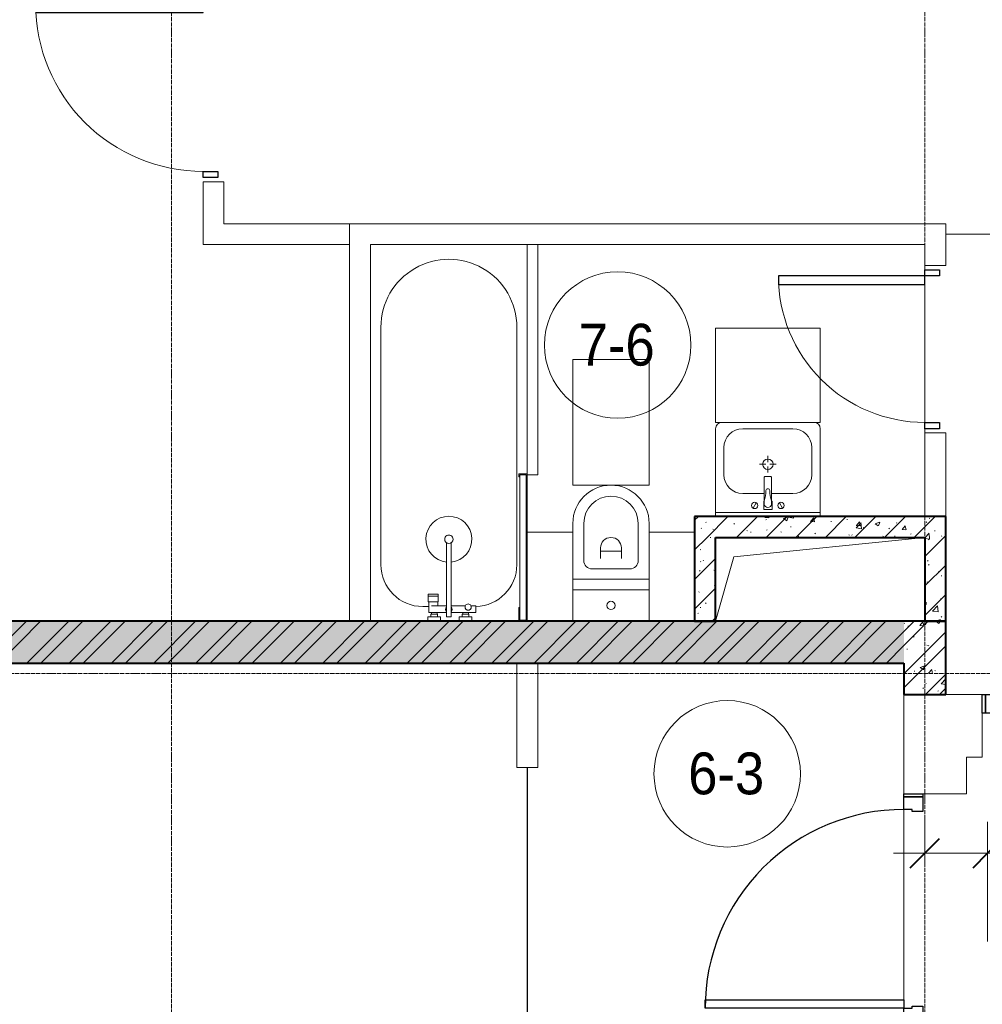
# Model space of a CAD drawing. Header units: millimetres. Extents: x 5617 to 113704, y 7718 to 156189.
# Tile 10 of 48: x 34648 to 39249, y 69219 to 73925. Entities that reach past the tile are written whole.
import ezdxf

# ---------------------------------------------------------------- set-up
doc = ezdxf.new("R2010")
doc.units = ezdxf.units.MM
doc.linetypes.add('ADSK_Линия сетки', pattern=[25, 20, -2.5, 0, -2.5])
doc.linetypes.add('Линия сетки', pattern=[25, 20, -2.5, 0, -2.5])
for name, color, linetype, lineweight in [('Двери', 7, 'Continuous', 18), ('Каркас_Импост', 7, 'Continuous', 30), ('Марки помещений', 7, 'Continuous', 20), ('Мебель', 7, 'Continuous', 18), ('Монтажный зазор', 7, 'Continuous', 30), ('Оси', 7, 'Continuous', 9), ('Панель', 7, 'Continuous', 30), ('Перекрытия', 7, 'Continuous', 18), ('Размеры', 7, 'Continuous', 9), ('Размеры-100', 7, 'Continuous', 9), ('Сантехнические приборы', 7, 'Continuous', 18), ('Стены', 7, 'Continuous', 18), ('Стены разрез', 7, 'Continuous', 40), ('Стены штриховка', 7, 'Continuous', 40)]:
    doc.layers.add(name, color=color, linetype=linetype, lineweight=lineweight)
doc.styles.add('Arial', font='arial.ttf', dxfattribs={"width": 0.9, "height": 250})
doc.styles.add('Arial_3', font='arial.ttf', dxfattribs={"width": 0.9, "height": 200})
doc.dimstyles.new('Основной_2_5_мм_1', dxfattribs={"dimscale": 304.8, "dimtxt": 255.06485, "dimasz": 0.463911, "dimexe": 0.492126, "dimexo": 0.492126, "dimgap": 0.098425, "dimtad": 1, "dimdec": 0, "dimdsep": 46, "dimtxsty": 'Arial', "dimblk1": 'OBLIQUE', "dimblk2": 'OBLIQUE', "dimsah": 1, "dimcen": 0.09, "dimdle": 0.492126, "dimazin": 2, "dimtfac": 1, "dimtdec": 4, "dimtix": 1, "dimtmove": 1, "dimatfit": 3, "dimfxl": 1, "dimtvp": 1, "dimtolj": 1, "dimtzin": 0, "dimlwd": 20, "dimlwe": 20, "dimarcsym": 2})
pattern_1 = [(50, (0, 0), (218.62117, -19.1268), [22.86, -251.46]), (355, (0, 0), (-42.2919, 229.2684), [18.288, -201.168]), (100.451, (18.22, -1.6), (176.3311, 210.13963), [19.428, -213.708]), (46.184, (0, 60.96), (325.29495, -50.4516), [34.29, -377.19]), (96.636, (27.1, 56.76), (284.883, 296.9127), [29.142, -320.562]), (351.184, (0, 60.96), (284.8858, 296.9107), [27.432, -301.752]), (21, (30.48, 45.72), (181.93753, -122.7183), [22.86, -251.46]), (326, (30.48, 45.72), (74.1622, 221.0262), [18.288, -201.168]), (71.451, (45.64, 35.5), (256.10035, 98.30526), [19.428, -213.708]), (37.5, (0, 0), (3.70639, 101.465895), [3.353, -195.377, 3.353, -200.863, -201.93]), (37.5, (0, 0), (3.70639, 101.465895), [-402.946, 3.353, -198.577]), (7.5, (0, 0), (80.18358, 120.21653), [3.353, -113.081, 3.353, -190.805, -76.962]), (7.5, (0, 0), (80.18358, 120.21653), [-310.591, 3.353, -73.609]), (327.5, (-67.97, 0), (162.70865, -6.87497), [3.353, -72.847, 3.353, -234.391, -315.468]), (327.5, (-67.97, 0), (162.70865, -6.87497), [-313.944, 3.353, -312.115]), (317.5, (-98.45, 0), (177.75468, 30.51183), [3.353, -95.707, 3.353, -154.534, -224.028]), (317.5, (-98.45, 0), (177.75468, 30.51183), [-256.946, 3.353, -220.675])]
pattern_2 = [(45, (0, 0), (-70.71068, 70.71068), [])]
pattern_3 = [(45, (0, 0), (-101.02788, 101.02788), []), (45, (67.35, 0), (-101.02788, 101.02788), [])]

# ---------------------------------------------------------------- blocks, each defined once
blk = doc.blocks.new('A_DOR_Door - Вн_3_Одинарная_800x2100-2781343-МКСС_K1_L02_4_800_')
at = {"layer": 'Двери', "color": 254, "lineweight": 30, "true_color": 0xcccccc}
for p, q in [((-380, 20), (-350, 20)), ((-380, -50), (-380, 20)), ((-350, 20), (-350, -50)), ((350, -50), (350, 20)), ((350, 20), (380, 20)), ((380, 20), (380, -50)), ((-350, -50), (-380, -50)), ((-350, -50), (-350, -750)), ((-310, -50), (-350, -50)), ((-350, -50), (-350, -750)), ((-310, -750), (-310, -50)), ((380, -50), (350, -50)), ((-350, -750), (-310, -750))]:
    blk.add_line(p, q, dxfattribs=at)
at = {"layer": 'Двери', "color": 254, "lineweight": 9, "true_color": 0xe5e5e5}
blk.add_arc((-350, -50), 700, 270, 0, dxfattribs=at)
blk = doc.blocks.new('MR_Зона обслуживания - MR_Зона обслуживания-2560062-МКСС_K1_L02_4_800_')
at = {"layer": 'Мебель', "color": 254, "lineweight": 9, "true_color": 0xcccccc}
for p, q in [((182.5, 0), (-182.5, 0)), ((-182.5, 0), (-182.5, -600)), ((182.5, -600), (182.5, 0)), ((-182.5, -600), (182.5, -600))]:
    blk.add_line(p, q, dxfattribs=at)
blk = doc.blocks.new('MR_Зона обслуживания - MR_Зона обслуживания-2560071-МКСС_K1_L02_4_800_')
at = {"layer": 'Мебель', "color": 254, "lineweight": 9, "true_color": 0xcccccc}
for p, q in [((250, 450), (-250, 450)), ((-250, 450), (-250, 0)), ((250, 0), (250, 450)), ((-250, 0), (250, 0))]:
    blk.add_line(p, q, dxfattribs=at)
blk = doc.blocks.new('MR_Зона обслуживания - MR_Зона обслуживания-V3-МКСС_K1_L02_4_800_')
at = {"layer": 'Мебель', "color": 254, "lineweight": 9, "true_color": 0xcccccc}
for p, q in [((550, 50), (-550, 50)), ((-550, 50), (-550, 0)), ((550, 0), (550, 50)), ((-550, 0), (550, 0))]:
    blk.add_line(p, q, dxfattribs=at)
blk = doc.blocks.new('MR_Зона обслуживания - MR_Зона обслуживания-2560065-МКСС_K1_L02_4_800_')
at = {"layer": 'Мебель', "color": 254, "lineweight": 9, "true_color": 0xcccccc}
for p, q in [((-108.75, 0), (-108.75, -425)), ((108.75, -425), (108.75, 0)), ((-108.75, -425), (108.75, -425))]:
    blk.add_line(p, q, dxfattribs=at)
blk = doc.blocks.new('MR_Зона обслуживания - MR_Зона обслуживания-V4-МКСС_K1_L02_4_800_')
at = {"layer": 'Мебель', "color": 254, "lineweight": 9, "true_color": 0xcccccc}
for p, q in [((108.75, -425), (108.75, 0)), ((-108.75, -425), (108.75, -425))]:
    blk.add_line(p, q, dxfattribs=at)
blk = doc.blocks.new('101_Дверь_Однопольная - _НЧ_Мет_900х2100_Квартира_Пр-3603088-МКСС_K1_L02_4_800_')
at = {"layer": 'Каркас_Импост', "color": 254, "true_color": 0xcccccc}
for p, q in [((-535, 150), (-475, 150)), ((-535, 60), (-535, 150)), ((-475, 150), (-475, 110)), ((475, 150), (535, 150)), ((475, 110), (475, 150)), ((535, 150), (535, 60)), ((-475, 110), (-465, 110)), ((-465, 110), (-465, 60)), ((465, 110), (475, 110)), ((465, 60), (465, 110)), ((-465, 60), (-535, 60)), ((535, 60), (465, 60))]:
    blk.add_line(p, q, dxfattribs=at)
at = {"layer": 'Монтажный зазор', "color": 254, "true_color": 0xcccccc}
for p, q in [((-550, 150), (-535, 150)), ((-550, 60), (-550, 150)), ((-535, 150), (-535, 60)), ((535, 60), (535, 150)), ((535, 150), (550, 150)), ((550, 150), (550, 60)), ((-535, 60), (-550, 60)), ((550, 60), (535, 60))]:
    blk.add_line(p, q, dxfattribs=at)
at = {"layer": 'Панель', "color": 254, "true_color": 0xcccccc}
for p, q in [((-475, 1100), (-435, 1100)), ((-475, 150), (-475, 1100)), ((-435, 1100), (-435, 150)), ((-435, 150), (-475, 150))]:
    blk.add_line(p, q, dxfattribs=at)
blk.add_arc((-475, 150), 950, 0, 90, dxfattribs=at)
blk = doc.blocks.new('A_DOR_Door - Вн_3_Одинарная_900x2100-2781726-МКСС_K1_L02_4_800_')
at = {"layer": 'Двери', "color": 254, "lineweight": 30, "true_color": 0xcccccc}
for p, q in [((-430, 20), (-400, 20)), ((-430, -50), (-430, 20)), ((-400, 20), (-400, -50)), ((400, -50), (400, 20)), ((400, 20), (430, 20)), ((430, 20), (430, -50)), ((-400, -50), (-430, -50)), ((-400, -50), (-400, -850)), ((-360, -50), (-400, -50)), ((-400, -50), (-400, -850)), ((-360, -850), (-360, -50)), ((430, -50), (400, -50)), ((-400, -850), (-360, -850))]:
    blk.add_line(p, q, dxfattribs=at)
at = {"layer": 'Двери', "color": 254, "lineweight": 9, "true_color": 0xe5e5e5}
blk.add_arc((-400, -50), 800, 270, 0, dxfattribs=at)
blk = doc.blocks.new('MR_Унитаз напольный - Санузел с ванной-2499601-МКСС_K1_L02_4_800_')
at = {"layer": 'Сантехнические приборы', "color": 253, "true_color": 0xaaaaaa}
for p, q in [((-182.5, 200), (-182.5, 50)), ((182.5, 200), (-182.5, 200)), ((182.5, 50), (182.5, 200)), ((-182.5, 50), (182.5, 50)), ((182.5, 50), (-182.5, 50)), ((-182.5, 50), (-182.5, 0)), ((182.5, 0), (182.5, 50)), ((-182.5, 0), (182.5, 0)), ((182.5, 0), (-182.5, 0)), ((-182.5, 0), (-182.5, -267.5)), ((182.5, -267.5), (182.5, 0)), ((-130, -267.5), (-130, -90)), ((-90, -50), (90, -50)), ((130, -90), (130, -267.5)), ((-50, -150), (-50, -100)), ((-50, -135), (50, -135)), ((50, -100), (50, -150))]:
    blk.add_line(p, q, dxfattribs=at)
for centre, radius, start, end in [((0, 125), 20, 0, 180), ((0, 125), 20, 180, 0), ((-90, -90), 40, 90, 180), ((90, -90), 40, 360, 90), ((0, -150), 50, 180, 0), ((0, -267.5), 182.5, 180, 360), ((0, -267.5), 130, 180, 0)]:
    blk.add_arc(centre, radius, start, end, dxfattribs=at)
blk = doc.blocks.new('MR_Тумба-Умывальник с зеркалом - Тумба-умывальник_500-2560066-МКСС_K1_L02_4_800_')
at = {"layer": 'Сантехнические приборы', "color": 253, "true_color": 0xaaaaaa}
for p, q in [((-220, 450), (220, 450)), ((-250, 0), (-250, 420)), ((-120, 420), (120, 420)), ((250, 420), (250, 0)), ((-210, 200), (-210, 330)), ((210, 330), (210, 200)), ((0, 290), (0, 260)), ((-10, 250), (-40, 250)), ((0, 210), (0, 240)), ((40, 250), (10, 250)), ((-14, 190.9), (14, 190.9)), ((-17, 73.1), (-17, 187.9)), ((17, 187.9), (17, 73.1)), ((-17, 110), (-120, 110)), ((120, 110), (17, 110)), ((-69.7, 39.8), (-55.6, 66.3)), ((-20, 73.1), (-17, 73.1)), ((-20, 33.1), (-20, 73.1)), ((-17, 60), (-17, 73.1)), ((17, 73.1), (17, 60)), ((17, 73.1), (20, 73.1)), ((20, 73.1), (20, 33.1)), ((69.7, 39.8), (55.6, 66.3)), ((-250, 20), (250, 20)), ((250, 0), (-250, 0)), ((20, 33.1), (-20, 33.1))]:
    blk.add_line(p, q, dxfattribs=at)
for centre, radius, start, end in [((-220, 420), 30, 90, 180), ((220, 420), 30, 0, 90), ((-120, 330), 90, 90, 180), ((120, 330), 90, 0, 90), ((0, 250), 25, 360, 180), ((0, 250), 25, 180, 360), ((-120, 200), 90, 180, 270), ((-14, 187.9), 3, 90, 180), ((-14, 187.9), 3, 105, 165), ((14, 187.9), 3, 0, 90), ((14, 187.9), 3, 15, 75), ((120, 200), 90, 270, 0), ((-217.6, 129.9), 208.5, 344.1823, 358.4054), ((0, 124.1), 9.19, 0, 180), ((217.6, 129.9), 208.5, 181.5946, 195.8177), ((-62.7, 53.1), 15, 0, 180), ((-62.7, 53.1), 15, 180, 0), ((0, 60), 17, 180, 0), ((62.7, 53.1), 15, 0, 180), ((62.7, 53.1), 15, 180, 0)]:
    blk.add_arc(centre, radius, start, end, dxfattribs=at)
blk = doc.blocks.new('MR_Ванна - Санузел с ванной_1800x750-2560090-МКСС_K1_L02_4_800_')
at = {"layer": 'Сантехнические приборы', "color": 253, "true_color": 0xaaaaaa}
for p, q in [((-900, 0), (-900, 750)), ((-900, 750), (195.1, 750)), ((210, 750.1), (195, 750.1)), ((195, 750.1), (195, 710)), ((195, 710), (210, 710)), ((200, 715), (200, 745.1)), ((200, 745.1), (210, 745.1)), ((200, 745.1), (200, 715)), ((895, 745.1), (200, 745.1)), ((210, 715), (200, 715)), ((200, 715), (895, 715)), ((210, 745.1), (210, 750.1)), ((210, 750), (885, 750)), ((210, 710), (210, 715)), ((895, 715), (835, 715)), ((835, 715), (835, 710)), ((835, 710), (900, 710)), ((900, 750), (885, 750)), ((885, 750), (885, 745.1)), ((885, 745.1), (895, 745.1)), ((895, 745.1), (895, 715)), ((895, 715), (895, 745.1)), ((900, 710), (900, 750)), ((900, 710), (900, 484.8)), ((630, 700), (-505, 700)), ((826.3, 504.1), (858, 504.1)), ((826.3, 480.7), (826.3, 504.1)), ((858, 504.1), (858, 386.3)), ((866, 471), (880, 471)), ((866, 439), (866, 471)), ((880, 484.8), (900, 484.8)), ((880, 425), (880, 484.8)), ((880, 471), (880, 439)), ((900, 484.8), (900, 425)), ((826.3, 386.3), (826.3, 453.7)), ((858, 468.3), (866, 468.3)), ((858, 441.4), (858, 468.3)), ((866, 441.4), (858, 441.4)), ((866, 468.3), (866, 441.4)), ((880, 439), (866, 439)), ((900, 425), (880, 425)), ((900, 425), (900, 335)), ((524.9, 386.3), (880, 386.3)), ((880, 386.3), (880, 363.7)), ((880, 363.7), (524.9, 363.7)), ((826.3, 291.7), (826.3, 363.7)), ((858, 363.7), (858, 291.7)), ((880, 275.2), (880, 335)), ((880, 335), (900, 335)), ((900, 335), (900, 275.2)), ((770.9, 276.9), (770.9, 323.9)), ((770.9, 323.9), (780, 323.9)), ((780, 276.9), (780, 323.9)), ((780, 323.9), (807.5, 323.9)), ((780, 323.9), (780, 276.9)), ((807.5, 323.9), (807.5, 276.9)), ((807.5, 278.8), (807.5, 321.6)), ((807.5, 321.6), (826.3, 321.6)), ((858, 291.7), (858, 318.6)), ((858, 318.6), (866, 318.6)), ((858, 291.7), (858, 278.8)), ((866, 291.7), (858, 291.7)), ((866, 289), (866, 321)), ((866, 321), (880, 321)), ((866, 318.6), (866, 291.7)), ((880, 289), (866, 289)), ((880, 321), (880, 289)), ((780, 276.9), (770.9, 276.9)), ((807.5, 276.9), (780, 276.9)), ((858, 278.8), (807.5, 278.8)), ((830, 250), (830, 278.8)), ((900, 275.2), (880, 275.2)), ((900, 275.2), (900, 0)), ((-505, 50), (630, 50)), ((900, 0), (-900, 0))]:
    blk.add_line(p, q, dxfattribs=at)
for centre, radius, start, end in [((-505, 375), 325, 90, 270), ((630, 500), 200, 1.1857, 90), ((508.5, 375), 110, 5.916, 354.084), ((832.8, 467.2), 15, 90, 270), ((832.8, 467.2), 15, 244.0483, 115.9517), ((832.8, 467.2), 15, 270, 90), ((508.5, 375), 20, 90, 270), ((508.5, 375), 20, 270, 90), ((508.5, 375), 20, 325.4667, 34.5333), ((843.9, 375), 15.5, 47.0093, 132.9907), ((843.9, 375), 15.5, 227.0093, 312.9907), ((630, 250), 200, 270, 360)]:
    blk.add_arc(centre, radius, start, end, dxfattribs=at)
blk = doc.blocks.new('135_SLK_K1_AR_rvt-1-МКСС_K1_L02_4_800_')
at = {"layer": 'Стены разрез', "lineweight": 9, "true_color": 0xcccccc}
h = blk.add_hatch(dxfattribs=at)
h.set_pattern_fill('FP_1', color=254, style=0, pattern_type=2)
h.set_pattern_definition(pattern_1)
h.paths.add_polyline_path([(21650, 71450), (21650, 71550), (20450, 71550), (20450, 71450), (21550, 71450)])
h = blk.add_hatch(dxfattribs=at)
h.set_pattern_fill('FP_2', color=254, style=0, pattern_type=2)
h.set_pattern_definition(pattern_2)
h.paths.add_polyline_path([(21650, 71450), (21650, 71550), (20450, 71550), (20450, 71450), (21550, 71450)])
h = blk.add_hatch(dxfattribs=at)
h.set_pattern_fill('FP_1', color=254, style=0, pattern_type=2)
h.set_pattern_definition(pattern_1)
h.paths.add_polyline_path([(20550, 71050), (20550, 71450), (20450, 71450), (20450, 71050)])
h = blk.add_hatch(dxfattribs=at)
h.set_pattern_fill('FP_2', color=254, style=0, pattern_type=2)
h.set_pattern_definition(pattern_2)
h.paths.add_polyline_path([(20550, 71050), (20550, 71450), (20450, 71450), (20450, 71050)])
h = blk.add_hatch(dxfattribs=at)
h.set_pattern_fill('FP_1', color=254, style=0, pattern_type=2)
h.set_pattern_definition(pattern_1)
h.paths.add_polyline_path([(21650, 71050), (21650, 71450), (21550, 71450), (21550, 71050)])
h = blk.add_hatch(dxfattribs=at)
h.set_pattern_fill('FP_2', color=254, style=0, pattern_type=2)
h.set_pattern_definition(pattern_2)
h.paths.add_polyline_path([(21650, 71050), (21650, 71450), (21550, 71450), (21550, 71050)])
h = blk.add_hatch(dxfattribs=at)
h.set_pattern_fill('FP_1', color=254, style=0, pattern_type=2)
h.set_pattern_definition(pattern_1)
h.paths.add_polyline_path([(21450, 70850), (21450, 71050), (15050, 71050), (15050, 70850), (20685, 70850)])
h = blk.add_hatch(dxfattribs=at)
h.set_pattern_fill('FP_3', color=254, style=0, pattern_type=2)
h.set_pattern_definition(pattern_3)
h.paths.add_polyline_path([(21450, 70850), (21450, 71050), (15050, 71050), (15050, 70850), (20685, 70850)])
h = blk.add_hatch(dxfattribs=at)
h.set_pattern_fill('FP_1', color=254, style=0, pattern_type=2)
h.set_pattern_definition(pattern_1)
h.paths.add_polyline_path([(21450, 70700), (21650, 70700), (21650, 71050), (21450, 71050), (21450, 70850)])
h = blk.add_hatch(dxfattribs=at)
h.set_pattern_fill('FP_3', color=254, style=0, pattern_type=2)
h.set_pattern_definition(pattern_3)
h.paths.add_polyline_path([(21450, 70700), (21650, 70700), (21650, 71050), (21450, 71050), (21450, 70850)])
at = {"color": 254, "lineweight": 18, "true_color": 0xcccccc}
for p, q in [((20637.1, 71357.8), (21550, 71450)), ((20550, 71050), (20637.1, 71357.8))]:
    blk.add_line(p, q, dxfattribs=at)
at = {"layer": 'Перекрытия', "color": 254, "true_color": 0xcccccc}
for p, q in [((21550, 72730), (21550, 72750)), ((21550, 72750), (21550, 72730)), ((21550, 72000), (21550, 72660)), ((21550, 72660), (21550, 72000)), ((21550, 71950), (21550, 71970)), ((21550, 71970), (21550, 71950)), ((21450, 70225), (21450, 70700)), ((21650, 70700), (21825, 70700)), ((21825, 70610), (21825, 70400)), ((21825, 70400), (21750, 70400)), ((21750, 70400), (21750, 70225)), ((21750, 70225), (21540, 70225)), ((21450, 70150), (21450, 69240)), ((21450, 69240), (21450, 70150))]:
    blk.add_line(p, q, dxfattribs=at)
at = {"layer": 'Стены', "color": 254, "true_color": 0xcccccc}
for p, q in [((18100, 72850), (18100, 73150)), ((18200, 73150), (18100, 73150)), ((18200, 73150), (18200, 72950)), ((18200, 72950), (18800, 72950)), ((18800, 71050), (18800, 72950)), ((18900, 72950), (18800, 72950)), ((18800, 72950), (18800, 72850)), ((18900, 72950), (21550, 72950)), ((21650, 72950), (21550, 72950)), ((21650, 72950), (21650, 72900.4)), ((21650, 72900.4), (22700, 72900.4)), ((21650, 72899.6), (21650, 72750)), ((22700, 72899.6), (21650, 72899.6)), ((18100, 72850), (18200, 72850)), ((18800, 72850), (18200, 72850)), ((19650, 72850), (18900, 72850)), ((18900, 72850), (18900, 71050)), ((21550, 72850), (19700, 72850)), ((21550, 72750), (21550, 72850)), ((21550, 72750), (21650, 72750)), ((21550, 71550), (21550, 71950)), ((21650, 71950), (21550, 71950)), ((21650, 71950), (21650, 71550)), ((19600, 70350), (19600, 70850)), ((19700, 70850), (19700, 70350)), ((19600, 70350), (19649.6, 70350)), ((19649.6, 69050), (19649.6, 70350)), ((19650.4, 70350), (19700, 70350)), ((19650.4, 70350), (19650.4, 69050))]:
    blk.add_line(p, q, dxfattribs=at)
at = {"layer": 'Стены разрез', "color": 254, "true_color": 0xcccccc}
for p, q in [((21650, 71550), (20450, 71550)), ((20450, 71550), (20450, 71450)), ((21650, 71450), (21650, 71550)), ((20450, 71450), (20450, 71050)), ((20550, 71450), (21550, 71450)), ((20550, 71050), (20550, 71450)), ((21550, 71450), (21550, 71050)), ((21650, 71050), (21650, 71450)), ((20450, 71050), (15050, 71050)), ((21450, 71050), (20550, 71050)), ((21550, 71050), (21450, 71050)), ((21650, 70700), (21650, 71050)), ((15050, 70850), (21450, 70850)), ((21450, 70850), (21450, 70700)), ((21450, 70700), (21650, 70700))]:
    blk.add_line(p, q, dxfattribs=at)
at = {"layer": 'Стены штриховка', "color": 254, "true_color": 0xcccccc}
for p, q in [((20450, 71050), (20550, 71050)), ((20550, 71050), (20450, 71050)), ((21550, 71050), (21650, 71050)), ((21650, 71050), (21550, 71050))]:
    blk.add_line(p, q, dxfattribs=at)
at = {"layer": 'Двери', "color": 254, "lineweight": 18, "true_color": 0xcccccc}
for name, p, rotation in [('A_DOR_Door - Вн_3_Одинарная_900x2100-2781726-МКСС_K1_L02_4_800_', (18150, 73600), 269.9999999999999), ('A_DOR_Door - Вн_3_Одинарная_800x2100-2781343-МКСС_K1_L02_4_800_', (21600, 72350), 269.9999999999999), ('101_Дверь_Однопольная - _НЧ_Мет_900х2100_Квартира_Пр-3603088-МКСС_K1_L02_4_800_', (21600, 69675), 89.99999999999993)]:
    blk.add_blockref(name, p, dxfattribs=dict(at, rotation=rotation))
blk.add_blockref('101_Дверь_Однопольная - _НЧ_Мет_900х2100_Квартира_Пр-3603088-МКСС_K1_L02_4_800_', (22375, 70550), dxfattribs=at)
at = {"layer": 'Мебель', "color": 254, "lineweight": 18, "true_color": 0xcccccc}
for name, p, rotation in [('MR_Зона обслуживания - MR_Зона обслуживания-V3-МКСС_K1_L02_4_800_', (19650, 72300), 269.9999999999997), ('MR_Зона обслуживания - MR_Зона обслуживания-2560062-МКСС_K1_L02_4_800_', (20050, 71700), 180), ('MR_Зона обслуживания - MR_Зона обслуживания-2560065-МКСС_K1_L02_4_800_', (19758.7, 71050), 180), ('MR_Зона обслуживания - MR_Зона обслуживания-V4-МКСС_K1_L02_4_800_', (20341.2, 71050), 180)]:
    blk.add_blockref(name, p, dxfattribs=dict(at, rotation=rotation))
blk.add_blockref('MR_Зона обслуживания - MR_Зона обслуживания-2560071-МКСС_K1_L02_4_800_', (20800, 72000), dxfattribs=at)
at = {"layer": 'Сантехнические приборы', "color": 253, "lineweight": 18, "true_color": 0xaaaaaa}
for name, p, rotation in [('MR_Ванна - Санузел с ванной_1800x750-2560090-МКСС_K1_L02_4_800_', (18900, 71950), 269.9999999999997), ('MR_Унитаз напольный - Санузел с ванной-2499601-МКСС_K1_L02_4_800_', (20050, 71250), 180)]:
    blk.add_blockref(name, p, dxfattribs=dict(at, rotation=rotation))
blk.add_blockref('MR_Тумба-Умывальник с зеркалом - Тумба-умывальник_500-2560066-МКСС_K1_L02_4_800_', (20800, 71550), dxfattribs=at)
blk = doc.blocks.new('050_Марка_Помещение - Номер-620969-МКСС_K1_L02_4_800_')
at = {"layer": 'Марки помещений'}
blk.add_circle((0, 0), 3.5, dxfattribs=at)
blk = doc.blocks.new('DIMBLOCK23-МКСС_K1_L02_4_800_')
at = {"layer": 'Размеры-100', "lineweight": 20, "transparency": 16777216}
for p, q in [((38974.1, 69940.8), (38974.1, 70090.8)), ((39274.1, 69940.8), (39274.1, 70090.8)), ((38824.1, 69940.8), (39424.1, 69940.8)), ((38974.1, 69940.8), (38974.1, 69890.7)), ((39338.5, 69940.8), (39124.1, 69940.8)), ((39274.1, 69940.8), (39274.1, 69518.1)), ((39856.5, 69940.8), (39338.5, 69940.8))]:
    blk.add_line(p, q, dxfattribs=at)
at = {"layer": 'Размеры-100', "lineweight": 40, "transparency": 16777216}
for p, q in [((38974.1, 69940.8), (39044.8, 70011.5)), ((39274.1, 69940.8), (39344.8, 70011.5)), ((38974.1, 69940.8), (38903.4, 69870.1)), ((39274.1, 69940.8), (39203.4, 69870.1))]:
    blk.add_line(p, q, dxfattribs=at)
at = {"layer": 'Размеры-100', "color": 0, "lineweight": 20, "transparency": 16777216, "insert": (39338.5, 70295.3), "char_height": 250, "width": 621.573, "attachment_point": 1, "line_spacing_factor": 0.941778, "style": 'Arial'}
blk.add_mtext('300', dxfattribs=at)
blk = doc.blocks.new('_Oblique')
at = {"color": 0, "linetype": 'ByBlock', "lineweight": -2}
blk.add_line((-0.5, -0.5), (0.5, 0.5), dxfattribs=at)

msp = doc.modelspace()

# ---------------------------------------------------------------- linework, layer by layer
at = {"layer": 'Оси', "linetype": 'Линия сетки'}
for p, q in [((35374.1, 54163.6), (35374.1, 82700)), ((38974.1, 54163.6), (38974.1, 82700))]:
    msp.add_line(p, q, dxfattribs=at)
at = {"layer": 'Оси', "linetype": 'ADSK_Линия сетки'}
msp.add_line((80704.2, 70800), (26311.9, 70800), dxfattribs=at)

# ---------------------------------------------------------------- block references
at = {"lineweight": 5}
msp.add_blockref('135_SLK_K1_AR_rvt-1-МКСС_K1_L02_4_800_', (17424.1, 0), dxfattribs=at)
at = {"layer": 'Марки помещений', "xscale": 99.99999999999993, "yscale": 99.99999999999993, "zscale": 99.99999999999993}
for p in [(37506, 72369.8), (38029.7, 70320.5)]:
    msp.add_blockref('050_Марка_Помещение - Номер-620969-МКСС_K1_L02_4_800_', p, dxfattribs=at)

# ---------------------------------------------------------------- texts
at = {"layer": 'Марки помещений', "lineweight": 9, "char_height": 200, "width": 447.342, "attachment_point": 1, "style": 'Arial_3'}
for s, insert in [('7-6', (37319.5, 72471.5)), ('6-3', (37843.2, 70422.2))]:
    msp.add_mtext(s, dxfattribs=dict(at, insert=insert))

# ---------------------------------------------------------------- dimensions: what is measured, and where the dimension line sits
at = {"layer": 'Размеры', "lineweight": 20}
dim = msp.add_linear_dim(base=(39274.1, 69940.8), p1=(38974.1, 70040.7), p2=(39274.1, 69368.1), dimstyle='Основной_2_5_мм_1', override={"dimpost": '<>', "dimfxl": 736.534567}, dxfattribs=at)
dim.commit()
dim.dimension.update_dxf_attribs({"geometry": 'DIMBLOCK23-МКСС_K1_L02_4_800_', "text_midpoint": (39649.3, 70128.6), "dimtype": 160})

doc.saveas('drawing.dxf')
